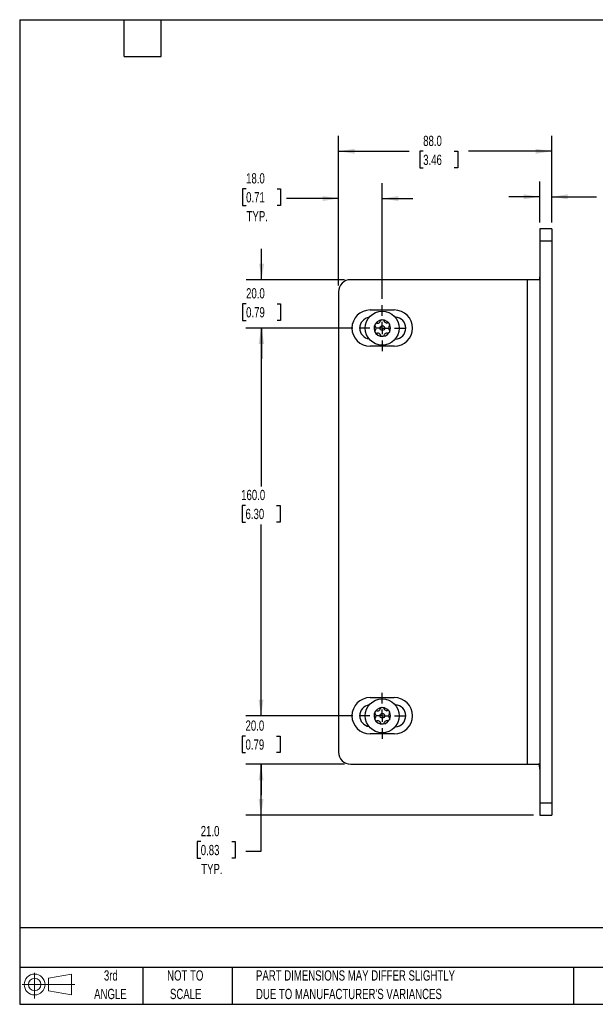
# Model space of a CAD drawing. Header units: millimetres. Extents: x 13 to 546, y 13 to 419.
# Tile 1 of 2: x 13 to 250, y 13 to 419. Entities that reach past the tile are written whole.
import ezdxf

# ---------------------------------------------------------------- set-up
doc = ezdxf.new("R2010")
doc.units = ezdxf.units.MM
doc.header["$LTSCALE"] = 2
doc.linetypes.add('CENTERX2', pattern=[20.32, 12.7, -2.54, 2.54, -2.54])
doc.layers.add('CENTER', color=40, linetype='CENTERX2')
doc.layers.add('DIMENSIONS', color=140, linetype='Continuous', lineweight=25)
doc.layers.add('TEXT', color=140, linetype='Continuous', lineweight=25)
doc.styles.add('SLDTEXTSTYLE0', font='TXT', dxfattribs={"width": 0.7})
doc.dimstyles.new('SLDDIMSTYLE1', dxfattribs={"dimtxt": 4.316016, "dimasz": 6.604, "dimexe": 0, "dimexo": 0.0625, "dimgap": 1.079004, "dimtad": 0, "dimtih": 1, "dimtoh": 1, "dimrnd": 1e-09, "dimzin": 4, "dimdsep": 46, "dimtxsty": 'SLDTEXTSTYLE0', "dimsah": 1, "dimcen": 0.09, "dimadec": 0, "dimazin": 1, "dimtfac": 1, "dimtofl": 0, "dimtmove": 0, "dimatfit": 3, "dimfxl": 0, "dimfrac": 2, "dimtolj": 1, "dimtzin": 12, "dimarcsym": 0})
doc.dimstyles.new('SLDDIMSTYLE2', dxfattribs={"dimtxt": 4.316016, "dimasz": 6.604, "dimexe": 0, "dimexo": 0.0625, "dimgap": 1.079004, "dimtad": 0, "dimtih": 1, "dimtoh": 1, "dimrnd": 1e-09, "dimzin": 4, "dimdsep": 46, "dimtxsty": 'SLDTEXTSTYLE0', "dimsah": 1, "dimcen": 0.09, "dimadec": 0, "dimazin": 1, "dimtfac": 1, "dimtmove": 0, "dimatfit": 0, "dimfxl": 0, "dimfrac": 2, "dimtolj": 1, "dimtzin": 12, "dimarcsym": 0})

# ---------------------------------------------------------------- blocks, each defined once
blk = doc.blocks.new('Block11')
at = {"color": 7, "linetype": 'Continuous', "lineweight": 18}
for p, q in [((5.18, 10.62), (5.18, 0)), ((10.96, 8.33), (20.35, 10.06)), ((10.96, 3.19), (10.96, 8.33)), ((20.35, 10.06), (20.35, 1.46)), ((0, 5.76), (21.75, 5.76)), ((10.96, 3.19), (20.35, 1.46))]:
    blk.add_line(p, q, dxfattribs=at)
for radius in [4.3, 2.57]:
    blk.add_circle((5.18, 5.76), radius, dxfattribs=at)
blk = doc.blocks.new('Block12')
at = {"color": 7, "linetype": 'Continuous'}
blk.add_blockref('Block11', (0, 0), dxfattribs=at)
blk = doc.blocks.new('SW_NOTE_0_2')
at = {"layer": 'TEXT', "color": 0, "char_height": 4.2333, "attachment_point": 1, "style": 'SLDTEXTSTYLE0'}
for s, insert in [('PART DIMENSIONS MAY DIFFER SLIGHTLY', (0, 5.46)), ("DUE TO MANUFACTURER'S VARIANCES", (0, -2.19))]:
    blk.add_mtext(s, dxfattribs=dict(at, insert=insert))
blk = doc.blocks.new('SW_NOTE_0_3')
at = {"layer": 'TEXT', "color": 0, "char_height": 4.233, "attachment_point": 2, "style": 'SLDTEXTSTYLE0'}
for s, insert in [('NOT TO', (10.52, 5.46)), ('SCALE', (10.71, -2.19))]:
    blk.add_mtext(s, dxfattribs=dict(at, insert=insert))
blk = doc.blocks.new('SW_NOTE_0_4')
at = {"layer": 'TEXT', "color": 0, "char_height": 4.233, "attachment_point": 2, "style": 'SLDTEXTSTYLE0'}
for s, insert in [('3rd', (4.63, 5.46)), ('ANGLE', (4.44, -2.19))]:
    blk.add_mtext(s, dxfattribs=dict(at, insert=insert))
blk = doc.blocks.new('_D_9')
at = {"layer": 'DIMENSIONS'}
for p, q in [((150.25, 291.79), (105.98, 291.79)), ((112.33, 291.79), (112.33, 226.44)), ((105.92, 218.61), (104.47, 218.61)), ((104.47, 218.61), (104.47, 211.75)), ((118.74, 218.61), (120.19, 218.61)), ((120.19, 218.61), (120.19, 211.75)), ((104.47, 211.75), (105.92, 211.75)), ((120.19, 211.75), (118.74, 211.75)), ((112.33, 131.79), (112.33, 210.79)), ((150.25, 131.79), (105.98, 131.79))]:
    blk.add_line(p, q, dxfattribs=at)
for points in [[(112.33, 291.79), (111.32, 285.18), (113.35, 285.18)], [(112.33, 131.79), (113.35, 138.39), (111.32, 138.39)]]:
    blk.add_solid(points, dxfattribs=at)
at = {"layer": 'DIMENSIONS', "char_height": 4.233, "attachment_point": 1, "style": 'SLDTEXTSTYLE0'}
for s, insert in [('160.0', (104.12, 225.04)), ('6.30', (105.92, 217.21))]:
    blk.add_mtext(s, dxfattribs=dict(at, insert=insert))
blk = doc.blocks.new('_D_10')
at = {"layer": 'DIMENSIONS'}
for p, q in [((144.33, 309.33), (144.33, 351.63)), ((162.33, 303.87), (162.33, 351.63)), ((106.15, 349.32), (104.7, 349.32)), ((104.7, 349.32), (104.7, 342.46)), ((118.98, 349.32), (120.42, 349.32)), ((120.42, 349.32), (120.42, 342.46)), ((104.7, 342.46), (106.15, 342.46)), ((120.42, 342.46), (118.98, 342.46)), ((144.33, 345.28), (122.84, 345.28)), ((162.33, 345.28), (175.03, 345.28))]:
    blk.add_line(p, q, dxfattribs=at)
for points in [[(144.33, 345.28), (137.73, 346.3), (137.73, 344.26)], [(162.33, 345.28), (168.94, 344.26), (168.94, 346.3)]]:
    blk.add_solid(points, dxfattribs=at)
at = {"layer": 'DIMENSIONS', "char_height": 4.233, "attachment_point": 1, "style": 'SLDTEXTSTYLE0'}
for s, insert in [('18.0', (106.15, 355.74)), ('0.71', (106.15, 347.92)), ('TYP.', (106.36, 340.09))]:
    blk.add_mtext(s, dxfattribs=dict(at, insert=insert))
blk = doc.blocks.new('_D_11')
at = {"layer": 'DIMENSIONS'}
for p, q in [((112.56, 311.79), (112.56, 324.49)), ((146.79, 311.79), (106.21, 311.79)), ((106.15, 301.85), (104.7, 301.85)), ((104.7, 301.85), (104.7, 294.99)), ((118.98, 301.85), (120.42, 301.85)), ((120.42, 301.85), (120.42, 294.99)), ((104.7, 294.99), (106.15, 294.99)), ((120.42, 294.99), (118.98, 294.99)), ((150.25, 291.79), (106.21, 291.79)), ((112.56, 291.79), (112.56, 279.09))]:
    blk.add_line(p, q, dxfattribs=at)
for points in [[(112.56, 311.79), (113.58, 318.39), (111.55, 318.39)], [(112.56, 291.79), (111.55, 285.18), (113.58, 285.18)]]:
    blk.add_solid(points, dxfattribs=at)
at = {"layer": 'DIMENSIONS', "char_height": 4.233, "attachment_point": 1, "style": 'SLDTEXTSTYLE0'}
for s, insert in [('20.0', (106.15, 308.28)), ('0.79', (106.15, 300.45))]:
    blk.add_mtext(s, dxfattribs=dict(at, insert=insert))
blk = doc.blocks.new('_D_12')
at = {"layer": 'DIMENSIONS'}
for p, q in [((112.33, 131.79), (112.33, 144.49)), ((150.25, 131.79), (105.98, 131.79)), ((105.92, 123.43), (104.47, 123.43)), ((104.47, 123.43), (104.47, 116.57)), ((118.74, 123.43), (120.19, 123.43)), ((120.19, 123.43), (120.19, 116.57)), ((104.47, 116.57), (105.92, 116.57)), ((120.19, 116.57), (118.74, 116.57)), ((146.79, 111.79), (105.98, 111.79)), ((112.33, 111.79), (112.33, 99.09))]:
    blk.add_line(p, q, dxfattribs=at)
for points in [[(112.33, 131.79), (113.35, 138.39), (111.32, 138.39)], [(112.33, 111.79), (111.32, 105.18), (113.35, 105.18)]]:
    blk.add_solid(points, dxfattribs=at)
at = {"layer": 'DIMENSIONS', "char_height": 4.233, "attachment_point": 1, "style": 'SLDTEXTSTYLE0'}
for s, insert in [('20.0', (105.92, 129.86)), ('0.79', (105.92, 122.03))]:
    blk.add_mtext(s, dxfattribs=dict(at, insert=insert))
blk = doc.blocks.new('_D_13')
at = {"layer": 'DIMENSIONS'}
for p, q in [((146.79, 111.79), (105.98, 111.79)), ((112.33, 90.79), (112.33, 111.79)), ((224.79, 90.79), (105.98, 90.79)), ((112.33, 75.85), (112.33, 90.79)), ((87.43, 79.89), (85.98, 79.89)), ((85.98, 79.89), (85.98, 73.03)), ((100.25, 79.89), (101.7, 79.89)), ((101.7, 79.89), (101.7, 73.03)), ((106.05, 75.85), (112.33, 75.85)), ((85.98, 73.03), (87.43, 73.03)), ((101.7, 73.03), (100.25, 73.03))]:
    blk.add_line(p, q, dxfattribs=at)
for points in [[(112.33, 111.79), (111.32, 105.18), (113.35, 105.18)], [(112.33, 90.79), (113.35, 97.39), (111.32, 97.39)]]:
    blk.add_solid(points, dxfattribs=at)
at = {"layer": 'DIMENSIONS', "char_height": 4.233, "attachment_point": 1, "style": 'SLDTEXTSTYLE0'}
for s, insert in [('21.0', (87.43, 86.31)), ('0.83', (87.43, 78.49)), ('TYP.', (87.63, 70.66))]:
    blk.add_mtext(s, dxfattribs=dict(at, insert=insert))
blk = doc.blocks.new('_D_14')
at = {"layer": 'DIMENSIONS'}
for p, q in [((144.33, 309.33), (144.33, 371.14)), ((232.33, 335.33), (232.33, 371.14)), ((144.33, 364.79), (173.41, 364.79)), ((179.25, 364.79), (177.81, 364.79)), ((177.81, 364.79), (177.81, 357.93)), ((192.08, 364.79), (193.53, 364.79)), ((193.53, 364.79), (193.53, 357.93)), ((232.33, 364.79), (197.93, 364.79)), ((177.81, 357.93), (179.25, 357.93)), ((193.53, 357.93), (192.08, 357.93))]:
    blk.add_line(p, q, dxfattribs=at)
for points in [[(144.33, 364.79), (150.94, 363.77), (150.94, 365.8)], [(232.33, 364.79), (225.73, 365.8), (225.73, 363.77)]]:
    blk.add_solid(points, dxfattribs=at)
at = {"layer": 'DIMENSIONS', "char_height": 4.233, "attachment_point": 1, "style": 'SLDTEXTSTYLE0'}
for s, insert in [('88.0', (179.25, 371.21)), ('3.46', (179.25, 363.38))]:
    blk.add_mtext(s, dxfattribs=dict(at, insert=insert))
blk = doc.blocks.new('_D_15')
at = {"layer": 'DIMENSIONS'}
for p, q in [((227.33, 335.33), (227.33, 352.35)), ((232.33, 335.33), (232.33, 352.35)), ((227.33, 346), (214.63, 346)), ((232.33, 346), (250.85, 346)), ((256.7, 346), (255.25, 346)), ((255.25, 346), (255.25, 339.14)), ((269.53, 346), (270.98, 346)), ((270.98, 346), (270.98, 339.14)), ((255.25, 339.14), (256.7, 339.14)), ((270.98, 339.14), (269.53, 339.14))]:
    blk.add_line(p, q, dxfattribs=at)
for points in [[(227.33, 346), (220.73, 347.02), (220.73, 344.99)], [(232.33, 346), (238.94, 344.99), (238.94, 347.02)]]:
    blk.add_solid(points, dxfattribs=at)
at = {"layer": 'DIMENSIONS', "char_height": 4.233, "attachment_point": 1, "style": 'SLDTEXTSTYLE0'}
for s, insert in [('5.0', (258.5, 352.43)), ('0.20', (256.7, 344.6))]:
    blk.add_mtext(s, dxfattribs=dict(at, insert=insert))
blk = doc.blocks.new('SW_CENTERMARKSYMBOL_4')
at = {"layer": 'CENTER', "color": 0}
for p, q in [((0, 5.08), (0, 9.54)), ((-5.08, 0), (-9.54, 0)), ((0, 0), (-2.54, 0)), ((0, 0), (0, 2.54)), ((0, 0), (0, -2.54)), ((0, 0), (2.54, 0)), ((5.08, 0), (9.54, 0)), ((0, -5.08), (0, -9.54))]:
    blk.add_line(p, q, dxfattribs=at)
blk = doc.blocks.new('SW_CENTERMARKSYMBOL_5')
at = {"layer": 'CENTER', "color": 0}
for p, q in [((0, 5.08), (0, 9.54)), ((-5.08, 0), (-9.54, 0)), ((0, 0), (-2.54, 0)), ((0, 0), (0, 2.54)), ((0, 0), (0, -2.54)), ((0, 0), (2.54, 0)), ((5.08, 0), (9.54, 0)), ((0, -5.08), (0, -9.54))]:
    blk.add_line(p, q, dxfattribs=at)

msp = doc.modelspace()

# ---------------------------------------------------------------- linework, layer by layer
for p, q in [((232.332, 332.787), (227.332, 332.787)), ((227.332, 332.787), (227.332, 327.787)), ((232.332, 332.787), (232.332, 327.787)), ((227.332, 327.787), (227.332, 95.787)), ((227.332, 327.787), (232.332, 327.787)), ((232.332, 327.787), (232.332, 95.787)), ((222.332, 311.787), (149.332, 311.787)), ((226.914, 311.787), (222.332, 311.787)), ((222.332, 111.787), (222.332, 311.787)), ((144.332, 306.787), (144.332, 116.787)), ((157.332, 299.287), (167.332, 299.287)), ((167.332, 284.287), (157.332, 284.287)), ((157.332, 139.287), (167.332, 139.287)), ((167.332, 124.287), (157.332, 124.287)), ((149.332, 111.787), (222.332, 111.787)), ((222.332, 111.787), (226.914, 111.787)), ((232.332, 95.787), (227.332, 95.787)), ((227.332, 95.787), (227.332, 90.787)), ((232.332, 95.787), (232.332, 90.787)), ((227.332, 90.787), (232.332, 90.787))]:
    msp.add_line(p, q)
for centre, radius in [((162.332, 291.787), 7), ((162.377, 291.809), 1), ((162.332, 131.787), 7), ((162.377, 131.809), 1)]:
    msp.add_circle(centre, radius)
for centre, radius, start, end in [((149.332, 306.787), 5, 90, 180), ((157.332, 291.787), 7.5, 90, 270), ((167.332, 291.787), 7.5, 270, 90), ((157.58, 291.787), 4.5, 98.29665, 261.70335), ((162.332, 291.787), 3.38, 37.50555, 329.16421), ((160.684, 292.734), 1.43, 123, 177), ((159.527, 292.799), 0.27, 178, 255), ((160.053, 293.706), 0.27, 46, 123), ((160.415, 294.108), 0.27, 230, 270), ((160.315, 295.264), 1.43, 274, 327), ((161.287, 294.632), 0.27, 327, 15), ((161.81, 294.772), 0.27, 118, 195), ((162.332, 293.737), 1.43, 90, 117), ((162.332, 293.737), 1.43, 63, 90), ((162.858, 294.77), 0.27, 346, 63), ((163.387, 294.658), 0.27, 170, 210), ((164.338, 295.322), 1.43, 214, 267), ((164.277, 294.164), 0.27, 267, 315), ((164.66, 293.782), 0.27, 58, 135), ((164.024, 292.812), 1.43, 46.24192, 57), ((165.349, 292.359), 0.27, 110, 150), ((165.182, 292.873), 0.27, 286, 3), ((162.332, 291.787), 3.38, 335.91337, 24.90387), ((164.024, 292.812), 1.43, 3, 16.1675), ((167.58, 291.787), 4.5, 271.46271, 88.53729), ((159.572, 290.745), 0.27, 106, 183), ((160.73, 290.805), 1.43, 183, 237), ((159.387, 292.277), 0.27, 27, 75), ((159.405, 291.259), 0.27, 290, 330), ((158.354, 291.75), 1.43, 334, 27), ((160.094, 289.836), 0.27, 238, 315), ((160.477, 289.453), 0.27, 87, 135), ((160.416, 288.295), 1.43, 34, 87), ((161.367, 288.96), 0.27, 350, 30), ((161.896, 288.847), 0.27, 166, 243), ((162.422, 289.88), 1.43, 243, 297), ((162.944, 288.845), 0.27, 298, 15), ((163.467, 288.985), 0.27, 147, 195), ((164.439, 288.354), 1.43, 94, 147), ((164.339, 289.51), 0.27, 50, 90), ((164.701, 289.911), 0.27, 226, 303), ((164.069, 290.884), 1.43, 303, 324.53993), ((166.4, 291.867), 1.43, 154, 207), ((165.367, 291.341), 0.27, 207, 255), ((165.227, 290.818), 0.27, 358, 75), ((164.069, 290.884), 1.43, 340.53765, 357), ((157.332, 131.787), 7.5, 90, 270), ((167.332, 131.787), 7.5, 270, 90), ((157.58, 131.787), 4.5, 98.29665, 261.70335), ((162.332, 131.787), 3.38, 37.50555, 329.16421), ((160.315, 135.264), 1.43, 274, 327), ((161.287, 134.632), 0.27, 327, 15), ((161.81, 134.772), 0.27, 118, 195), ((162.332, 133.737), 1.43, 90, 117), ((162.332, 133.737), 1.43, 63, 90), ((162.858, 134.77), 0.27, 346, 63), ((163.387, 134.658), 0.27, 170, 210), ((164.338, 135.322), 1.43, 214, 267), ((167.58, 131.787), 4.5, 271.46271, 88.53729), ((160.684, 132.734), 1.43, 123, 177), ((159.527, 132.799), 0.27, 178, 255), ((159.572, 130.745), 0.27, 106, 183), ((160.73, 130.805), 1.43, 183, 237), ((159.387, 132.277), 0.27, 27, 75), ((159.405, 131.259), 0.27, 290, 330), ((158.354, 131.75), 1.43, 334, 27), ((160.053, 133.706), 0.27, 46, 123), ((160.415, 134.108), 0.27, 230, 270), ((164.277, 134.164), 0.27, 267, 315), ((164.66, 133.782), 0.27, 58, 135), ((164.024, 132.812), 1.43, 46.24192, 57), ((164.069, 130.884), 1.43, 303, 324.53993), ((166.4, 131.867), 1.43, 154, 207), ((165.349, 132.359), 0.27, 110, 150), ((165.367, 131.341), 0.27, 207, 255), ((165.182, 132.873), 0.27, 286, 3), ((165.227, 130.818), 0.27, 358, 75), ((162.332, 131.787), 3.38, 335.91337, 24.90387), ((164.024, 132.812), 1.43, 3, 16.1675), ((164.069, 130.884), 1.43, 340.53765, 357), ((160.094, 129.836), 0.27, 238, 315), ((160.477, 129.453), 0.27, 87, 135), ((160.416, 128.295), 1.43, 34, 87), ((161.367, 128.96), 0.27, 350, 30), ((161.896, 128.847), 0.27, 166, 243), ((162.422, 129.88), 1.43, 243, 297), ((162.944, 128.845), 0.27, 298, 15), ((163.467, 128.985), 0.27, 147, 195), ((164.439, 128.354), 1.43, 94, 147), ((164.339, 129.51), 0.27, 50, 90), ((164.701, 129.911), 0.27, 226, 303), ((149.332, 116.787), 5, 180, 270)]:
    msp.add_arc(centre, radius, start, end)
for points, knots in [([(227.332, 313.787), (227.332, 313.652), (227.332, 313.52), (227.331, 313.26), (227.331, 313.131), (227.328, 312.886), (227.325, 312.77), (227.315, 312.55), (227.307, 312.447), (227.272, 312.17), (227.233, 312.024), (227.139, 311.881), (227.102, 311.845), (227.016, 311.798), (226.968, 311.787), (226.914, 311.787)], [0, 0, 0, 0, 0.125, 0.125, 0.25, 0.25, 0.375, 0.375, 0.5, 0.5, 0.75, 0.75, 0.875, 0.875, 1, 1, 1, 1]), ([(165.013, 293.845), (165.104, 293.758), (165.182, 293.661), (165.311, 293.447), (165.363, 293.331), (165.398, 293.21)], [0, 0, 0, 0, 0.5, 0.5, 1, 1, 1, 1]), ([(165.418, 290.407), (165.406, 290.376), (165.382, 290.314), (165.339, 290.224), (165.29, 290.137), (165.253, 290.082), (165.234, 290.054)], [0, 0, 0, 0, 0.2501034, 0.5, 0.7498966, 1, 1, 1, 1]), ([(165.013, 133.845), (165.104, 133.758), (165.182, 133.661), (165.311, 133.447), (165.363, 133.331), (165.398, 133.21)], [0, 0, 0, 0, 0.5, 0.5, 1, 1, 1, 1]), ([(165.418, 130.407), (165.406, 130.376), (165.382, 130.314), (165.339, 130.224), (165.29, 130.137), (165.253, 130.082), (165.234, 130.054)], [0, 0, 0, 0, 0.2501034, 0.5, 0.7498966, 1, 1, 1, 1]), ([(227.332, 109.787), (227.332, 109.921), (227.332, 110.053), (227.331, 110.313), (227.331, 110.442), (227.328, 110.687), (227.325, 110.804), (227.315, 111.023), (227.307, 111.127), (227.272, 111.403), (227.233, 111.55), (227.139, 111.692), (227.102, 111.728), (227.016, 111.775), (226.968, 111.787), (226.914, 111.787)], [0, 0, 0, 0, 0.125, 0.125, 0.25, 0.25, 0.375, 0.375, 0.5, 0.5, 0.75, 0.75, 0.875, 0.875, 1, 1, 1, 1])]:
    msp.add_open_spline(points, degree=3, knots=knots)
at = {"layer": 'TEXT'}
for p, q in [((12.7, 419.1), (546.1, 419.1)), ((12.7, 419.1), (12.7, 12.7)), ((55.88, 403.86), (55.88, 419.1)), ((71.12, 403.86), (71.12, 419.1)), ((55.88, 403.86), (71.12, 403.86)), ((546.1, 44.252), (12.7, 44.252)), ((546.1, 27.94), (12.7, 27.94)), ((63.5, 27.94), (63.5, 12.7)), ((100.423, 27.94), (100.423, 12.7)), ((241.293, 27.94), (241.293, 12.7)), ((12.7, 12.7), (546.1, 12.7))]:
    msp.add_line(p, q, dxfattribs=at)

# ---------------------------------------------------------------- block references
at = {"layer": 'CENTER'}
for name, p in [('SW_CENTERMARKSYMBOL_4', (162.332, 291.787)), ('SW_CENTERMARKSYMBOL_5', (162.332, 131.787))]:
    msp.add_blockref(name, p, dxfattribs=at)
at = {"layer": 'TEXT'}
for name, p in [('Block12', (13.676, 15.108)), ('SW_NOTE_0_4', (45.695, 21.271)), ('SW_NOTE_0_3', (70.514, 21.271)), ('SW_NOTE_0_2', (110.239, 21.271))]:
    msp.add_blockref(name, p, dxfattribs=at)

# ---------------------------------------------------------------- dimensions: what is measured, and where the dimension line sits
at = {"layer": 'DIMENSIONS'}
for base, p1, p2, angle, dimstyle, picture, middle in [((232.332, 364.787), (144.332, 306.787), (232.332, 332.787), 0, 'SLDDIMSTYLE1', '_D_14', (185.667, 364.787)), ((232.332, 346.004), (227.332, 332.787), (232.332, 332.787), 0, 'SLDDIMSTYLE2', '_D_15', (263.114, 346.004)), ((112.563, 311.787), (152.792, 291.787), (149.332, 311.787), 90, 'SLDDIMSTYLE2', '_D_11', (112.563, 301.852)), ((112.332, 131.787), (152.792, 291.787), (152.792, 131.787), 90, 'SLDDIMSTYLE1', '_D_9', (112.332, 218.614)), ((112.332, 111.787), (152.792, 131.787), (149.332, 111.787), 90, 'SLDDIMSTYLE2', '_D_12', (112.332, 123.434))]:
    dim = msp.add_linear_dim(base=base, p1=p1, p2=p2, angle=angle, dimstyle=dimstyle, dxfattribs=at)
    dim.commit()
    dim.dimension.update_dxf_attribs({"geometry": picture, "text_midpoint": middle, "dimtype": 160})
for base, p1, p2, angle, dimstyle, picture, middle in [((162.332, 345.28), (144.332, 306.787), (162.332, 301.327), 0, 'SLDDIMSTYLE2', '_D_10', (112.563, 345.28)), ((112.332, 111.787), (227.332, 90.787), (149.332, 111.787), 90, 'SLDDIMSTYLE1', '_D_13', (112.332, 75.853))]:
    dim = msp.add_linear_dim(base=base, p1=p1, p2=p2, angle=angle, text='<>\\PTYP.', dimstyle=dimstyle, dxfattribs=at)
    dim.commit()
    dim.dimension.update_dxf_attribs({"geometry": picture, "text_midpoint": middle, "dimtype": 160})

doc.saveas('drawing.dxf')
